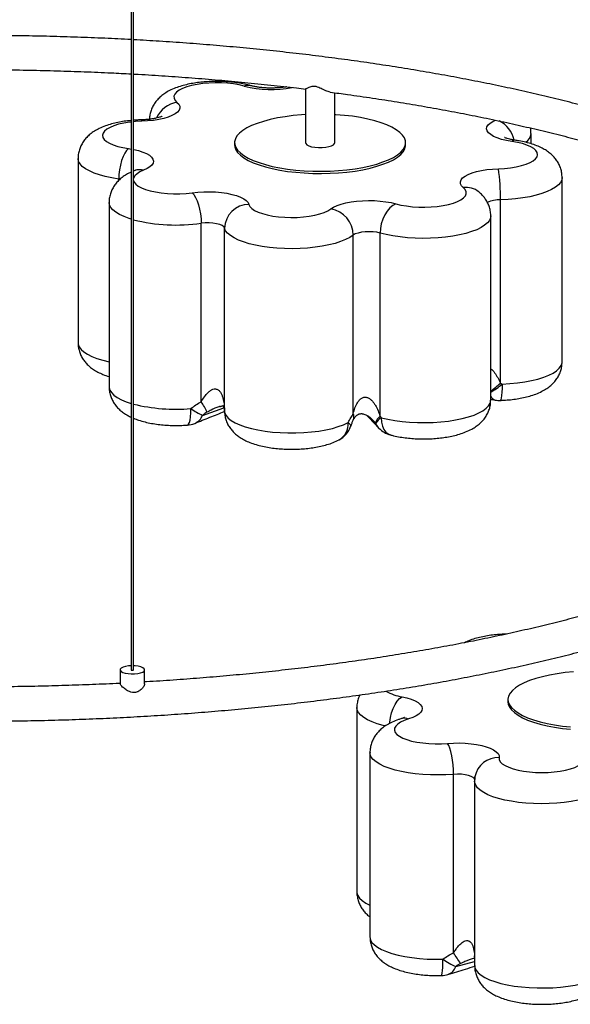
# Paper-space layout '_Dimétrica' of a CAD drawing. Header units: millimetres. Extents: x -1085 to -98, y -1054 to 279.
# Tile 5 of 8: x -574 to -349, y -1031 to -628. Entities that reach past the tile are written whole.
import ezdxf

# ---------------------------------------------------------------- set-up
doc = ezdxf.new("R2010")
doc.units = ezdxf.units.MM

psp = doc.layouts.new('_Dimétrica')

# ---------------------------------------------------------------- linework, layer by layer
at = {"color": 7, "linetype": 'Continuous', "lineweight": 25}
for p, q in [((-528.83, 24.67), (-528.83, -894.28)), ((-527.83, -894.28), (-527.83, 24.67)), ((-457.52, -656.5), (-457.52, -678.52)), ((-445.52, -678.52), (-445.52, -658.08)), ((-365.17, -678.95), (-365.17, -674.78)), ((-486.52, -678.52), (-486.52, -679.46)), ((-416.52, -679.46), (-416.52, -678.52)), ((-550.57, -685), (-550.57, -760.42)), ((-527.37, -689.92), (-527.83, -690.12)), ((-352.46, -768.21), (-352.46, -692.78)), ((-537.87, -703), (-537.87, -778.43)), ((-377.71, -776.92), (-377.71, -701.92)), ((-381.68, -783.93), (-381.68, -708.51)), ((-500.17, -784.58), (-500.17, -711.52)), ((-490.6, -788.49), (-490.6, -713.49)), ((-437.92, -789.42), (-437.92, -716.36)), ((-426.96, -790.5), (-426.96, -715.5)), ((-381.68, -783.54), (-379.82, -783.86)), ((-490.61, -788.87), (-490.56, -789.55)), ((-533.33, -894.28), (-533.33, -900)), ((-523.33, -900.02), (-523.33, -894.28)), ((-374.61, -906.43), (-374.61, -907.37)), ((-436.46, -909.75), (-436.46, -985.17)), ((-431.1, -928.16), (-431.1, -1003.58)), ((-396.92, -1010.11), (-396.92, -937.05)), ((-388.15, -938.28), (-388.12, -938.08)), ((-388.26, -939.91), (-388.26, -1015.34))]:
    psp.add_line(p, q, dxfattribs=at)
at = {"color": 8, "linetype": 'Continuous', "lineweight": 25}
for p, q in [((-529.98, -680.93), (-528.83, -681.11)), ((-533.38, -693.51), (-533.92, -693.42)), ((-533.92, -693.97), (-533.92, -693.42)), ((-499.62, -790.12), (-490.87, -787.09)), ((-490.6, -788.49), (-490.61, -788.87)), ((-432, -790.34), (-428.71, -793.55)), ((-396.01, -1015.68), (-388.26, -1013.7))]:
    psp.add_line(p, q, dxfattribs=at)
at = {"color": 7, "linetype": 'Continuous', "lineweight": 25, "flags": 128}
for points in [[(-482.54, -655.4), (-484.62, -654.89), (-486.91, -654.49), (-489.34, -654.21), (-491.87, -654.05), (-494.45, -654.01), (-497.01, -654.11), (-499.51, -654.32), (-501.88, -654.66), (-504.08, -655.11), (-506.05, -655.66), (-507.77, -656.3), (-509.18, -657.02), (-510.25, -657.8), (-510.97, -658.63), (-511.32, -659.48), (-511.3, -660.34), (-510.89, -661.19), (-510.11, -662.01)], [(-510.11, -662.01), (-509.37, -662.78), (-508.97, -663.59), (-508.92, -664.4), (-509.22, -665.21), (-509.87, -665.99), (-510.84, -666.74), (-512.13, -667.43), (-513.7, -668.05), (-515.52, -668.6), (-517.55, -669.04), (-519.76, -669.39), (-522.09, -669.63), (-524.51, -669.76)], [(-457.52, -667.02), (-459.1, -667.13), (-462.52, -667.44), (-465.82, -667.87), (-468.98, -668.41), (-471.96, -669.05), (-474.73, -669.79), (-477.26, -670.61), (-479.53, -671.52), (-481.51, -672.5), (-483.18, -673.54), (-484.52, -674.64), (-485.53, -675.77), (-486.19, -676.93), (-486.5, -678.11), (-486.44, -679.29), (-486.03, -680.46), (-485.26, -681.62), (-484.15, -682.74), (-482.7, -683.82), (-480.93, -684.84), (-478.86, -685.8), (-476.51, -686.69), (-473.9, -687.49), (-471.06, -688.2), (-468.02, -688.81), (-464.82, -689.31), (-461.47, -689.7), (-458.03, -689.98), (-454.52, -690.14), (-450.97, -690.18), (-447.43, -690.11), (-443.94, -689.91), (-440.52, -689.59), (-437.22, -689.17), (-434.06, -688.63), (-431.08, -687.99), (-431.08, -687.99)], [(-431.08, -687.99), (-428.31, -687.25), (-425.78, -686.42), (-423.51, -685.51), (-421.53, -684.53), (-419.86, -683.49), (-418.51, -682.4), (-417.5, -681.27), (-416.84, -680.11), (-416.54, -678.93), (-416.59, -677.75), (-417.01, -676.57), (-417.78, -675.42), (-418.89, -674.3), (-420.34, -673.22), (-422.11, -672.19), (-424.18, -671.23), (-426.53, -670.35), (-429.14, -669.55), (-431.97, -668.84), (-435.01, -668.23), (-438.22, -667.73), (-441.56, -667.33), (-445.01, -667.06), (-445.52, -667.02)], [(-529.98, -680.93), (-530.75, -681.71), (-531.49, -682.82), (-532.17, -684.22), (-532.77, -685.86), (-533.26, -687.67), (-533.62, -689.58), (-533.84, -691.52), (-533.92, -693.42)], [(-486.52, -679.46), (-486.44, -680.23), (-486.03, -681.41), (-485.26, -682.56), (-484.15, -683.68), (-482.7, -684.76), (-480.93, -685.79), (-478.86, -686.75), (-476.51, -687.63), (-473.9, -688.43), (-471.06, -689.14), (-468.02, -689.75), (-464.82, -690.25), (-461.47, -690.65), (-458.03, -690.92), (-454.52, -691.09), (-450.97, -691.13), (-447.43, -691.05), (-443.94, -690.85), (-440.52, -690.54), (-437.22, -690.11), (-434.06, -689.57), (-431.08, -688.93)], [(-457.52, -678.52), (-457.39, -678.92), (-456.91, -679.4), (-456.08, -679.82), (-454.97, -680.15), (-453.64, -680.39)], [(-453.64, -680.39), (-452.18, -680.51), (-450.67, -680.5), (-449.22, -680.37), (-447.92, -680.12), (-446.84, -679.77), (-446.05, -679.34), (-445.61, -678.86), (-445.52, -678.52)], [(-431.08, -688.93), (-428.31, -688.19), (-425.78, -687.37), (-423.51, -686.46), (-421.53, -685.48), (-419.86, -684.44), (-418.51, -683.34), (-417.5, -682.21), (-416.84, -681.05), (-416.54, -679.87), (-416.52, -679.46)], [(-378.53, -689.17), (-375.98, -689.03), (-373.52, -688.78), (-371.2, -688.4), (-369.07, -687.92), (-367.18, -687.34), (-365.56, -686.67), (-364.26, -685.93), (-363.29, -685.13), (-362.69, -684.29), (-362.47, -683.44), (-362.62, -682.58), (-363.15, -681.74), (-364.04, -680.93), (-365.28, -680.18), (-366.84, -679.49), (-368.68, -678.89), (-370.77, -678.39), (-373.06, -677.99)], [(-392.92, -696.92), (-393.67, -696.14), (-394.06, -695.34), (-394.11, -694.52), (-393.81, -693.72), (-393.17, -692.93), (-392.2, -692.18), (-390.91, -691.49), (-389.34, -690.87), (-387.52, -690.33), (-385.48, -689.88), (-383.28, -689.53), (-380.94, -689.29), (-378.53, -689.17)], [(-420.5, -703.53), (-418.41, -704.03), (-416.13, -704.43), (-413.69, -704.71), (-411.16, -704.87), (-408.58, -704.91), (-406.02, -704.82), (-403.53, -704.6), (-401.16, -704.26), (-398.96, -703.81), (-396.98, -703.26), (-395.27, -702.62), (-393.86, -701.9), (-392.78, -701.12), (-392.06, -700.29), (-391.71, -699.44), (-391.74, -698.58), (-392.15, -697.73), (-392.92, -696.92)], [(-503.88, -698.99), (-501.55, -698.75), (-499.15, -698.61), (-496.7, -698.6), (-494.28, -698.7), (-491.93, -698.91), (-489.69, -699.24), (-487.61, -699.66), (-485.74, -700.19), (-484.12, -700.79), (-482.77, -701.47), (-481.72, -702.21), (-481.01, -702.99), (-480.63, -703.79)], [(-503.88, -698.99), (-503.16, -699.78), (-502.46, -700.89), (-501.82, -702.3), (-501.26, -703.94), (-500.8, -705.76), (-500.46, -707.67), (-500.24, -709.62), (-500.17, -711.52)], [(-480.63, -703.79), (-480.23, -704.64), (-479.46, -705.46), (-478.34, -706.23), (-476.89, -706.94), (-475.14, -707.57), (-473.13, -708.11), (-470.91, -708.55), (-468.52, -708.87), (-466.01, -709.07), (-463.44, -709.15), (-460.87, -709.09), (-458.35, -708.92), (-455.93, -708.62), (-453.67, -708.21), (-451.62, -707.69), (-449.81, -707.07), (-448.3, -706.38), (-447.11, -705.61)], [(-447.11, -705.61), (-445.99, -704.89), (-444.57, -704.23), (-442.88, -703.64), (-440.95, -703.14), (-438.83, -702.74), (-436.56, -702.44), (-434.18, -702.25), (-431.75, -702.18), (-429.31, -702.23), (-426.92, -702.39), (-424.62, -702.67), (-422.47, -703.05), (-420.5, -703.53)], [(-420.5, -703.53), (-421.76, -704.2), (-422.97, -705.22), (-424.09, -706.53), (-425.07, -708.09), (-425.87, -709.83), (-426.47, -711.7), (-426.84, -713.61), (-426.96, -715.5)], [(-490.6, -713.49), (-490.92, -712.96), (-491.61, -712.47), (-492.61, -712.04), (-493.89, -711.7), (-495.37, -711.47), (-496.97, -711.36), (-498.6, -711.37), (-500.17, -711.52)], [(-437.92, -716.36), (-439.34, -717.3), (-441.08, -718.19), (-443.1, -719), (-445.4, -719.73), (-447.93, -720.37), (-450.67, -720.9), (-453.57, -721.33), (-456.6, -721.64), (-459.72, -721.83), (-462.88, -721.91), (-466.05, -721.86), (-469.18, -721.69), (-472.23, -721.4), (-475.16, -720.99), (-477.93, -720.48), (-480.51, -719.86), (-482.85, -719.15), (-484.93, -718.35), (-486.73, -717.48), (-488.21, -716.55), (-489.36, -715.56), (-490.16, -714.54), (-490.6, -713.49)], [(-426.96, -715.5), (-428.32, -715.2), (-429.85, -715.01), (-431.47, -714.94), (-433.09, -715.01), (-434.63, -715.19), (-435.99, -715.49), (-437.11, -715.89), (-437.92, -716.36)], [(-490.54, -789.14), (-490.01, -790.2), (-489.1, -791.24), (-487.84, -792.23), (-486.24, -793.16), (-484.32, -794.03), (-482.11, -794.82), (-479.64, -795.51), (-476.94, -796.1), (-474.05, -796.59), (-471.01, -796.95), (-467.87, -797.2), (-464.66, -797.32), (-461.42, -797.31), (-458.22, -797.18), (-455.08, -796.92), (-452.05, -796.55), (-449.18, -796.05), (-446.5, -795.45), (-444.05, -794.75), (-441.87, -793.95), (-439.98, -793.08)], [(-528.83, -892.62), (-529.91, -892.7), (-531.13, -892.9), (-532.15, -893.2), (-532.88, -893.59), (-533.27, -894.02), (-533.3, -894.48), (-532.96, -894.92), (-532.27, -895.31), (-531.29, -895.62), (-530.1, -895.84)], [(-530.1, -895.84), (-528.77, -895.94), (-527.41, -895.92), (-526.12, -895.78), (-524.99, -895.52), (-524.11, -895.18), (-523.54, -894.76), (-523.33, -894.32), (-523.49, -893.86), (-524.01, -893.44), (-524.85, -893.09), (-525.94, -892.82), (-527.22, -892.66), (-527.83, -892.62)], [(-528.83, -894.28), (-528.83, -894.29), (-528.79, -894.35), (-528.67, -894.4), (-528.51, -894.44)], [(-528.51, -894.44), (-528.32, -894.45), (-528.13, -894.43), (-527.97, -894.4), (-527.86, -894.34), (-527.83, -894.28)], [(-347.8, -895.08), (-351.2, -895.42), (-354.48, -895.86), (-357.61, -896.42), (-360.55, -897.08), (-363.28, -897.83), (-365.77, -898.67), (-367.99, -899.6), (-369.92, -900.59), (-371.53, -901.64), (-372.82, -902.74), (-373.77, -903.88), (-374.37, -905.04), (-374.61, -906.22), (-374.49, -907.4), (-374.01, -908.58), (-373.18, -909.73), (-372.01, -910.84), (-370.51, -911.91), (-368.68, -912.92), (-366.56, -913.87), (-364.16, -914.74), (-361.51, -915.53), (-358.64, -916.22), (-355.57, -916.81), (-352.34, -917.29), (-348.97, -917.67)], [(-417.95, -905.32), (-415.96, -905.79), (-414.18, -906.35), (-412.66, -906.99), (-411.43, -907.69), (-410.51, -908.44), (-409.93, -909.23), (-409.7, -910.04), (-409.81, -910.86), (-410.27, -911.66), (-411.08, -912.42), (-412.2, -913.15), (-413.62, -913.81), (-415.31, -914.39)], [(-374.61, -907.37), (-374.49, -908.35), (-374.01, -909.52), (-373.18, -910.67), (-372.01, -911.78), (-370.51, -912.85), (-368.68, -913.87), (-366.56, -914.81), (-364.16, -915.68), (-361.51, -916.47), (-358.64, -917.16), (-355.57, -917.75), (-352.34, -918.24), (-348.97, -918.61)], [(-415.31, -914.39), (-417.1, -915.01), (-418.59, -915.72), (-419.75, -916.48), (-420.57, -917.3), (-421.02, -918.14), (-421.08, -919), (-420.77, -919.86), (-420.09, -920.68), (-419.05, -921.47), (-417.67, -922.2), (-415.99, -922.85), (-414.04, -923.41), (-411.87, -923.87), (-409.51, -924.22), (-407.02, -924.45), (-404.47, -924.56), (-401.89, -924.53), (-399.35, -924.39)], [(-399.35, -924.39), (-396.94, -924.25), (-394.5, -924.22), (-392.08, -924.31), (-389.72, -924.52), (-387.47, -924.84), (-385.38, -925.26), (-383.5, -925.78), (-381.85, -926.38), (-380.49, -927.05), (-379.42, -927.79), (-378.68, -928.56), (-378.29, -929.37), (-378.24, -930.18)], [(-396.92, -937.05), (-396.96, -935.15), (-397.1, -933.19), (-397.33, -931.27), (-397.63, -929.43), (-398, -927.77), (-398.42, -926.34), (-398.88, -925.2), (-399.35, -924.39)], [(-378.24, -930.18), (-378.18, -931.04), (-377.75, -931.89), (-376.95, -932.7), (-375.8, -933.47), (-374.32, -934.17), (-372.54, -934.8), (-370.51, -935.33), (-368.27, -935.75), (-365.87, -936.06), (-363.35, -936.25), (-360.78, -936.32), (-358.21, -936.26), (-355.7, -936.07), (-353.29, -935.76), (-351.05, -935.34), (-349.01, -934.81), (-347.24, -934.19), (-345.75, -933.48)]]:
    psp.add_lwpolyline(points, dxfattribs=at)
at = {"color": 8, "linetype": 'Continuous', "lineweight": 25, "flags": 128}
for points in [[(-528.83, -670.06), (-529.51, -670.15), (-531.83, -670.52), (-533.96, -671), (-535.86, -671.59), (-537.47, -672.26), (-538.78, -673), (-539.74, -673.79), (-540.34, -674.63), (-540.57, -675.49), (-540.42, -676.34), (-539.89, -677.18), (-538.99, -677.99), (-537.75, -678.74), (-536.19, -679.43), (-534.35, -680.03), (-532.26, -680.53), (-529.98, -680.93)], [(-524.51, -669.76), (-527.05, -669.89), (-527.83, -669.96)], [(-524.78, -669.19), (-524.67, -669.29), (-524.51, -669.76)], [(-373.06, -677.99), (-375.23, -677.62), (-377.21, -677.15), (-378.98, -676.58), (-380.48, -675.94), (-381.69, -675.23), (-382.58, -674.48), (-383.14, -673.68), (-383.35, -672.87), (-383.21, -672.06), (-382.73, -671.26), (-381.9, -670.5), (-380.76, -669.78), (-379.75, -669.3)], [(-371.64, -677.52), (-372.29, -677.58), (-373.06, -677.99)], [(-533.92, -693.42), (-536.76, -692.95), (-539.41, -692.37), (-541.85, -691.69), (-544.04, -690.93), (-545.95, -690.08), (-547.55, -689.17), (-548.83, -688.21), (-549.77, -687.2), (-550.35, -686.16), (-550.57, -685.1), (-550.57, -685)], [(-527.83, -681.3), (-527.81, -681.3), (-525.82, -681.78), (-524.06, -682.34), (-522.56, -682.98), (-521.35, -683.69), (-520.46, -684.45), (-519.9, -685.24), (-519.68, -686.05), (-519.82, -686.86), (-520.31, -687.66), (-521.13, -688.43), (-522.28, -689.15), (-523.72, -689.8)], [(-523.72, -689.8), (-525.23, -690.5), (-526.43, -691.26), (-527.28, -692.07), (-527.76, -692.91), (-527.83, -693.19)], [(-352.46, -692.78), (-352.61, -693.73), (-353.12, -694.78), (-353.99, -695.79), (-355.2, -696.77), (-356.75, -697.69), (-358.6, -698.55), (-360.73, -699.33), (-363.13, -700.03), (-365.74, -700.63), (-368.54, -701.12), (-371.5, -701.5), (-374.57, -701.77), (-377.71, -701.92)], [(-527.83, -693.96), (-527.58, -694.63), (-526.93, -695.46), (-525.92, -696.25), (-524.58, -696.98), (-522.92, -697.64), (-520.99, -698.21), (-518.83, -698.68), (-516.49, -699.04), (-514.02, -699.28), (-511.46, -699.4), (-508.88, -699.39), (-506.34, -699.25), (-503.88, -698.99)], [(-528.83, -709.8), (-529.59, -709.56), (-531.73, -708.78), (-533.58, -707.92), (-535.13, -706.99), (-536.34, -706.02), (-537.21, -705), (-537.72, -703.96), (-537.87, -703)], [(-381.68, -708.51), (-381.77, -709.25), (-382.21, -710.3), (-383.01, -711.32), (-384.16, -712.31), (-385.64, -713.25), (-387.43, -714.12), (-389.51, -714.91), (-391.86, -715.63), (-394.43, -716.24), (-397.2, -716.76), (-400.13, -717.16), (-403.18, -717.45), (-406.31, -717.62), (-409.48, -717.67), (-412.64, -717.6), (-415.76, -717.41), (-418.79, -717.09), (-421.69, -716.67), (-424.43, -716.13), (-426.96, -715.5)], [(-550.57, -760.42), (-550.51, -761.01), (-550.12, -762.08), (-549.35, -763.13), (-548.21, -764.14), (-546.73, -765.09), (-544.93, -765.99), (-542.82, -766.8), (-540.43, -767.53), (-537.81, -768.16)], [(-377.04, -777.32), (-373.85, -777.14), (-370.75, -776.84), (-367.77, -776.42), (-364.97, -775.89), (-362.37, -775.25), (-360.01, -774.51), (-357.93, -773.69), (-356.15, -772.79), (-354.7, -771.83), (-353.6, -770.81), (-352.86, -769.76), (-352.5, -768.69), (-352.46, -768.21)], [(-377.04, -777.32), (-377.06, -779.1), (-377.12, -780.68), (-377.22, -782), (-377.35, -783.02), (-377.51, -783.69), (-377.7, -783.99), (-377.75, -784)], [(-537.87, -778.43), (-537.86, -778.67), (-537.58, -779.75), (-536.93, -780.8), (-535.91, -781.82), (-534.54, -782.8), (-532.84, -783.71), (-530.82, -784.56), (-528.83, -785.22)], [(-426.45, -791.07), (-423.82, -791.69), (-420.98, -792.21), (-417.99, -792.61), (-414.87, -792.9), (-411.68, -793.06), (-408.44, -793.09), (-405.22, -793), (-402.06, -792.79), (-398.99, -792.45), (-396.07, -791.99), (-393.32, -791.42), (-390.79, -790.75), (-388.52, -789.98), (-386.53, -789.13), (-384.86, -788.21), (-383.52, -787.23), (-382.54, -786.21), (-381.92, -785.15), (-381.68, -784.07), (-381.68, -783.93)], [(-505.82, -794.09), (-505.72, -794.08), (-505.35, -793.77), (-505.02, -793.09), (-504.74, -792.06), (-504.54, -790.73), (-504.42, -789.15), (-504.38, -787.37)], [(-490.54, -789.14), (-490.57, -789.49), (-490.56, -789.55)], [(-490.54, -789.14), (-490.35, -790.97), (-490.11, -791.86)], [(-439.98, -793.08), (-439.61, -793.42), (-439.32, -793.74), (-439.12, -794.04), (-439.01, -794.31), (-438.99, -794.55), (-439.02, -794.69)], [(-427.44, -795.34), (-428.04, -794.61), (-428.71, -793.55)], [(-426.45, -791.07), (-426.32, -792.86), (-425.97, -794.48), (-425.39, -795.87), (-424.61, -796.97), (-423.65, -797.75), (-422.75, -798.13)], [(-423.04, -916.19), (-422.99, -915.72), (-422.7, -913.78), (-422.23, -911.89), (-421.59, -910.11), (-420.81, -908.5), (-419.92, -907.13), (-418.96, -906.06), (-417.95, -905.32)], [(-424.8, -917.24), (-425.72, -917.02), (-428.11, -916.32), (-430.26, -915.54), (-432.12, -914.69), (-433.67, -913.77), (-434.9, -912.79), (-435.78, -911.78), (-436.3, -910.73), (-436.46, -909.75)], [(-396.92, -937.05), (-400.03, -937.25), (-403.2, -937.32), (-406.37, -937.28), (-409.5, -937.11), (-412.55, -936.82), (-415.49, -936.42), (-418.26, -935.91), (-420.84, -935.3), (-423.2, -934.59), (-425.29, -933.79), (-427.09, -932.93), (-428.58, -931.99), (-429.74, -931.01), (-430.55, -929.99), (-431, -928.94), (-431.1, -928.16)], [(-388.22, -939.31), (-388.33, -938.89), (-388.81, -938.37), (-389.64, -937.9), (-390.77, -937.51), (-392.14, -937.22), (-393.68, -937.04), (-395.3, -936.98), (-396.92, -937.05)], [(-337.17, -944.62), (-338.96, -945.5), (-341.03, -946.3), (-343.37, -947.01), (-345.94, -947.63), (-348.7, -948.15), (-351.63, -948.56), (-354.68, -948.85), (-357.8, -949.03), (-360.97, -949.08), (-364.14, -949.01), (-367.26, -948.82), (-370.29, -948.51), (-373.2, -948.09), (-375.94, -947.56), (-378.48, -946.92), (-380.78, -946.2), (-382.82, -945.39), (-384.56, -944.5), (-385.99, -943.56), (-387.08, -942.57), (-387.83, -941.54), (-388.21, -940.49), (-388.26, -939.91)], [(-436.46, -985.17), (-436.43, -985.61), (-436.08, -986.68), (-435.37, -987.73), (-434.28, -988.74), (-432.85, -989.71), (-431.1, -990.61)], [(-431.1, -1003.58), (-431.1, -1003.67), (-430.88, -1004.75), (-430.28, -1005.81), (-429.31, -1006.83), (-427.99, -1007.82), (-426.33, -1008.74), (-424.36, -1009.59), (-422.1, -1010.36), (-419.59, -1011.04), (-416.85, -1011.61), (-413.93, -1012.08), (-410.87, -1012.42), (-407.71, -1012.65), (-404.49, -1012.74), (-401.26, -1012.71)], [(-401.83, -1019.39), (-401.79, -1019.38), (-401.64, -1019.08), (-401.51, -1018.41), (-401.4, -1017.39), (-401.32, -1016.07), (-401.28, -1014.49), (-401.26, -1012.71)], [(-388.26, -1015.34), (-388.15, -1016.16), (-387.67, -1017.22), (-386.82, -1018.26), (-385.61, -1019.26), (-384.06, -1020.21), (-382.19, -1021.09), (-380.01, -1021.88), (-377.58, -1022.59), (-374.91, -1023.2), (-372.04, -1023.7), (-369.02, -1024.08), (-365.89, -1024.34), (-362.69, -1024.48), (-359.45, -1024.49), (-356.24, -1024.38), (-353.09, -1024.14), (-350.04, -1023.78), (-347.15, -1023.3), (-344.44, -1022.71), (-341.95, -1022.02), (-339.73, -1021.24)]]:
    psp.add_lwpolyline(points, dxfattribs=at)
at = {"color": 8, "linetype": 'Continuous', "lineweight": 25}
for centre, radius, start, end in [((-480.9, -659.2), 4.15, 75.1457, 113.2955), ((-471.46, -611.36), 45.4, 255.8785, 280.8964), ((-508.43, -672.83), 10.96, 98.8115, 155.947), ((-383.67, -680.03), 11.83, 12.6427, 62.5356), ((-370.02, -674.27), 4.88, 303.5256, 354.0478), ((-525.37, -695.2), 5.64, 72.9743, 110.7994), ((-391.7, -705.03), 8.21, 50.6489, 98.5753), ((-378.11, -713.66), 11.75, 88.0419, 115.1762), ((-510.29, -639.14), 73.08, 256.1151, 277.9594), ((-394.37, -760.52), 23.37, 302.8832, 315.4536), ((-391.9, -761.1), 21.99, 297.6839, 312.4876), ((-510.46, -715.39), 72.24, 256.0818, 274.8267), ((-379.07, -781.1), 2.86, 204.2211, 254.8397), ((-441.43, -790.73), 3.74, 337.8444, 20.4771), ((-505.2, -787.87), 6.02, 293.2439, 338.0496), ((-447.59, -793.55), 7.62, 300.0271, 3.5097), ((-414.89, -886.32), 19.25, 239.9024, 260.8405), ((-416.97, -918.49), 4.41, 67.9886, 106.0554), ((-378.68, -939.76), 9.59, 87.3495, 169.9392), ((-400.92, -1014.1), 5.16, 289.7026, 342.0818)]:
    psp.add_arc(centre, radius, start, end, dxfattribs=at)
at = {"color": 7, "linetype": 'Continuous', "lineweight": 25}
for centre, radius, start, end in [((-454.32, -700.44), 76.62, 358.8949, 8.4602), ((-480.58, -713.82), 10.03, 90.3162, 178.1393), ((-448.98, -716.51), 11.05, 0.7928, 80.2901), ((-516.71, -796.59), 20.44, 22.2963, 36.006), ((-378.1, -774.01), 10, 260.1454, 272.0411), ((-488.94, -766.12), 26.27, 234.0091, 246.0114), ((-480.59, -788.79), 10, 184.3894, 197.7841), ((-506.56, -784.12), 10, 274.2562, 291.8737), ((-424.01, -794.6), 5.05, 125.8206, 165.2098), ((-422.98, -796.5), 6.45, 122.5346, 152.8058), ((-448.42, -791.29), 10, 297.6977, 340.1293), ((-420.17, -788.47), 10, 223.3626, 254.9471), ((-535.58, -1104.92), 167.98, 32.5714, 34.3624), ((-387.68, -994.83), 22.45, 232.7856, 248.2233), ((-402.11, -1009.39), 10, 271.634, 287.0427)]:
    psp.add_arc(centre, radius, start, end, dxfattribs=at)
for points, knots in [([(-528.83, -636.34), (-532.43, -636.15), (-539.75, -635.78), (-550.86, -635.34), (-562.12, -635), (-573.4, -634.76), (-584.7, -634.63), (-596, -634.61), (-607.3, -634.69), (-618.59, -634.88), (-629.86, -635.17), (-641.1, -635.57), (-652.31, -636.07), (-663.47, -636.68), (-674.57, -637.39), (-685.61, -638.21), (-696.58, -639.14), (-704.37, -639.85), (-708.48, -640.28), (-708.99, -640.33)], [0, 0, 0, 0, 0.059988, 0.122067, 0.184143, 0.246218, 0.308291, 0.370363, 0.432435, 0.494508, 0.556581, 0.618656, 0.680734, 0.742814, 0.804898, 0.866986, 0.929079, 0.991178, 1, 1, 1, 1]), ([(-288.38, -681.03), (-290.12, -680.36), (-294.37, -678.73), (-301.4, -676.22), (-309.42, -673.5), (-317.66, -670.86), (-326.12, -668.3), (-334.77, -665.82), (-343.62, -663.43), (-352.67, -661.12), (-361.89, -658.9), (-371.3, -656.77), (-380.87, -654.73), (-390.61, -652.79), (-400.5, -650.93), (-410.54, -649.17), (-420.72, -647.51), (-431.03, -645.94), (-441.46, -644.47), (-452.01, -643.1), (-462.67, -641.83), (-473.43, -640.66), (-484.29, -639.59), (-495.22, -638.62), (-506.23, -637.76), (-517.1, -637), (-524.32, -636.59), (-527.83, -636.39)], [0, 0, 0, 0, 0.028276, 0.06904, 0.109777, 0.15049, 0.191181, 0.231851, 0.272502, 0.313135, 0.353752, 0.394355, 0.434943, 0.475519, 0.516084, 0.556638, 0.597183, 0.637719, 0.678247, 0.718767, 0.759282, 0.79979, 0.840293, 0.880792, 0.921286, 0.961777, 1, 1, 1, 1]), ([(-710.98, -654.61), (-708.31, -654.33), (-702.08, -653.69), (-692.18, -652.8), (-681.33, -651.92), (-670.4, -651.14), (-659.41, -650.47), (-648.37, -649.9), (-637.28, -649.43), (-626.15, -649.07), (-615, -648.81), (-603.83, -648.66), (-592.65, -648.61), (-581.47, -648.66), (-570.3, -648.82), (-559.15, -649.08), (-548.03, -649.46), (-537.92, -649.88), (-531.53, -650.22), (-528.83, -650.37)], [0, 0, 0, 0, 0.0455846, 0.1062147, 0.1668514, 0.2274941, 0.2881419, 0.3487942, 0.4094502, 0.4701092, 0.5307706, 0.5914337, 0.6520979, 0.7127626, 0.773427, 0.8340904, 0.8947522, 0.9554117, 1, 1, 1, 1]), ([(-527.83, -650.42), (-527.19, -650.45), (-522.87, -650.68), (-514.91, -651.19), (-503.98, -651.96), (-493.13, -652.85), (-482.36, -653.83), (-471.68, -654.92), (-463.38, -655.84), (-458.67, -656.42), (-457.46, -656.57)], [0, 0, 0, 0, 0.026735, 0.180081, 0.333416, 0.486739, 0.640047, 0.793338, 0.946611, 1, 1, 1, 1]), ([(-479.82, -655.2), (-480.25, -655.08), (-481.54, -654.73), (-483.76, -654.27), (-486.5, -653.86), (-489.26, -653.59), (-492.04, -653.44), (-494.82, -653.43), (-497.59, -653.53), (-500.33, -653.76), (-503.01, -654.11), (-505.64, -654.61), (-508.21, -655.26), (-510.74, -656.1), (-513.04, -657.12), (-515.05, -658.29), (-516.7, -659.53), (-518.09, -660.89), (-519.25, -662.37), (-520.18, -663.98), (-520.86, -665.7), (-521.28, -667.47), (-521.32, -668.67), (-521.34, -669.25)], [0, 0, 0, 0, 0.028349, 0.083721, 0.137252, 0.189466, 0.240904, 0.291982, 0.343049, 0.394349, 0.446237, 0.499175, 0.553803, 0.611049, 0.672059, 0.723219, 0.768792, 0.810818, 0.850698, 0.889302, 0.927173, 0.964661, 1, 1, 1, 1]), ([(-465.31, -655.65), (-465.44, -655.68), (-466.03, -655.79), (-467.26, -655.95), (-468.98, -656.1), (-470.81, -656.18), (-472.69, -656.17), (-474.53, -656.07), (-476.28, -655.9), (-477.84, -655.66), (-479.02, -655.42), (-479.61, -655.26), (-479.82, -655.2)], [0, 0, 0, 0, 0.031586, 0.139857, 0.252012, 0.366756, 0.482882, 0.599219, 0.714339, 0.827096, 0.936292, 1, 1, 1, 1]), ([(-447.37, -657.8), (-447.65, -657.75), (-448.51, -657.61), (-450.11, -656.87), (-451.78, -656.03), (-453.19, -655.54), (-454.37, -655.42), (-455.66, -655.69), (-456.78, -656.2), (-457.45, -656.58), (-457.45, -656.52), (-457.45, -656.51)], [0, 0, 0, 0, 0.0828133, 0.2492804, 0.3880117, 0.4671696, 0.5469892, 0.6400154, 0.7975871, 0.9639428, 1, 1, 1, 1]), ([(-447.38, -657.84), (-445, -658.15), (-439.17, -658.91), (-430.01, -660.25), (-419.9, -661.81), (-409.94, -663.48), (-400.12, -665.23), (-390.46, -667.08), (-380.96, -669.02), (-371.63, -671.04), (-362.49, -673.15), (-353.53, -675.34), (-344.77, -677.61), (-336.21, -679.96), (-327.86, -682.38), (-319.72, -684.88), (-311.81, -687.46), (-304.13, -690.1), (-296.69, -692.81), (-289.48, -695.58), (-282.53, -698.41), (-275.83, -701.31), (-269.38, -704.25), (-263.21, -707.25), (-257.3, -710.29), (-251.67, -713.38), (-246.32, -716.51), (-241.25, -719.67), (-236.47, -722.87), (-231.97, -726.1), (-227.77, -729.34), (-223.87, -732.61), (-220.26, -735.9), (-216.95, -739.19), (-213.93, -742.49), (-211.21, -745.8), (-208.79, -749.11), (-206.65, -752.42), (-204.81, -755.73), (-203.26, -759.05), (-202, -762.37), (-201.03, -765.71), (-200.35, -769.07), (-199.97, -772.46), (-199.9, -775.87), (-200.14, -779.29), (-200.69, -782.73), (-201.56, -786.16), (-202.74, -789.58), (-204.22, -792.98), (-205.99, -796.36), (-208.06, -799.73), (-210.42, -803.08), (-213.08, -806.42), (-216.02, -809.75), (-219.26, -813.06), (-222.8, -816.36), (-226.63, -819.63), (-230.74, -822.89), (-235.15, -826.12), (-239.85, -829.33), (-244.84, -832.5), (-250.1, -835.64), (-255.65, -838.73), (-261.47, -841.79), (-267.56, -844.79), (-273.92, -847.75), (-280.53, -850.66), (-287.41, -853.5), (-294.53, -856.29), (-301.9, -859.02), (-309.5, -861.68), (-317.34, -864.27), (-325.4, -866.79), (-333.68, -869.24), (-342.18, -871.61), (-350.87, -873.9), (-359.77, -876.11), (-368.85, -878.25), (-378.12, -880.29), (-387.56, -882.25), (-397.17, -884.13), (-406.94, -885.91), (-416.86, -887.6), (-426.92, -889.2), (-437.12, -890.71), (-447.44, -892.12), (-457.88, -893.43), (-468.44, -894.64), (-479.09, -895.76), (-489.83, -896.77), (-500.66, -897.69), (-511.57, -898.5), (-519.13, -899.01), (-523.07, -899.22), (-523.33, -899.24)], [0, 0, 0, 0, 0.007465, 0.018348, 0.029229, 0.040108, 0.050985, 0.061858, 0.072729, 0.083597, 0.094461, 0.105322, 0.116179, 0.127031, 0.137878, 0.14872, 0.159557, 0.170387, 0.181211, 0.192028, 0.202837, 0.213638, 0.224431, 0.235215, 0.245989, 0.256753, 0.267508, 0.278253, 0.288989, 0.299717, 0.310439, 0.321157, 0.331875, 0.342597, 0.35333, 0.364083, 0.374868, 0.385702, 0.396603, 0.407593, 0.418697, 0.429936, 0.441327, 0.452867, 0.464532, 0.476266, 0.487973, 0.499578, 0.511038, 0.522343, 0.533502, 0.544538, 0.555475, 0.566337, 0.577145, 0.587915, 0.598662, 0.609396, 0.620123, 0.630849, 0.641578, 0.652311, 0.663052, 0.673801, 0.68456, 0.695328, 0.706105, 0.716891, 0.727686, 0.73849, 0.749301, 0.76012, 0.770946, 0.781778, 0.792616, 0.80346, 0.814309, 0.825163, 0.836021, 0.846883, 0.857748, 0.868617, 0.879489, 0.890364, 0.901241, 0.912121, 0.923003, 0.933887, 0.944772, 0.955659, 0.966548, 0.977438, 0.988329, 0.99922, 1, 1, 1, 1]), ([(-516.2, -667.73), (-516.2, -667.72), (-516.17, -667.71), (-516.39, -667.82), (-516.88, -668.01), (-517.66, -668.26), (-518.72, -668.52), (-520.04, -668.77), (-521.58, -668.98), (-523.19, -669.13), (-524.28, -669.17), (-524.78, -669.19)], [0, 0, 0, 0, 0.038867, 0.138149, 0.243274, 0.356276, 0.477706, 0.606964, 0.742729, 0.883394, 1, 1, 1, 1]), ([(-528.83, -669.44), (-528.88, -669.44), (-529.85, -669.51), (-531.69, -669.77), (-534.33, -670.22), (-536.91, -670.84), (-539.45, -671.64), (-541.79, -672.61), (-543.85, -673.74), (-545.56, -674.97), (-547.01, -676.29), (-548.22, -677.75), (-549.21, -679.33), (-549.95, -681.03), (-550.41, -682.87), (-550.62, -684.23), (-550.56, -684.96), (-550.56, -685.01)], [0, 0, 0, 0, 0.004369, 0.087894, 0.172947, 0.260491, 0.351919, 0.449073, 0.534081, 0.609392, 0.6783, 0.743319, 0.806017, 0.867366, 0.927988, 0.994231, 1, 1, 1, 1]), ([(-524.78, -669.19), (-525.27, -669.2), (-526.3, -669.23), (-527.3, -669.32), (-527.83, -669.36)], [0, 0, 0, 0, 0.476523, 1, 1, 1, 1]), ([(-365.2, -674.77), (-365.19, -674.31), (-365.18, -673.54), (-365.36, -672.79), (-365.42, -672.49)], [0, 0, 0, 0, 0.600007, 1, 1, 1, 1]), ([(-371.64, -677.52), (-371.92, -677.48), (-372.7, -677.36), (-373.84, -677.13), (-374.88, -676.85), (-375.59, -676.6), (-375.97, -676.45), (-376.12, -676.36), (-376.08, -676.39), (-376.08, -676.39)], [0, 0, 0, 0, 0.113791, 0.32215, 0.522676, 0.69141, 0.849489, 0.999842, 1, 1, 1, 1]), ([(-352.48, -692.76), (-352.5, -692.17), (-352.54, -690.95), (-352.98, -689.16), (-353.66, -687.44), (-354.57, -685.88), (-355.68, -684.45), (-356.98, -683.17), (-358.48, -682), (-360.24, -680.92), (-362.29, -679.93), (-364.65, -679.06), (-367.24, -678.33), (-369.6, -677.84), (-371.09, -677.61), (-371.64, -677.52)], [0, 0, 0, 0, 0.063223, 0.130686, 0.196948, 0.263001, 0.329996, 0.399406, 0.47322, 0.554028, 0.644393, 0.743901, 0.844992, 0.942342, 1, 1, 1, 1]), ([(-528.83, -690.56), (-529.48, -690.88), (-530.77, -691.51), (-532.48, -692.67), (-533.99, -693.97), (-535.26, -695.4), (-536.29, -696.95), (-537.09, -698.62), (-537.63, -700.45), (-537.89, -701.94), (-537.85, -702.81), (-537.84, -703.01)], [0, 0, 0, 0, 0.139827, 0.277088, 0.401595, 0.518325, 0.630388, 0.739717, 0.847532, 0.966177, 1, 1, 1, 1]), ([(-526.98, -689.75), (-526.98, -689.75), (-527, -689.76), (-527.24, -689.86), (-527.37, -689.92)], [0, 0, 0, 0, 0.427471, 1, 1, 1, 1]), ([(-381.7, -708.53), (-381.69, -708.44), (-381.64, -707.71), (-381.84, -706.34), (-382.3, -704.52), (-383.05, -702.84), (-384, -701.3), (-385.15, -699.88), (-386.05, -699.08), (-386.52, -698.67)], [0, 0, 0, 0, 0.02249, 0.18772, 0.348443, 0.506755, 0.665082, 0.826301, 1, 1, 1, 1]), ([(-550.55, -760.4), (-550.56, -760.48), (-550.61, -761.2), (-550.41, -762.55), (-549.95, -764.38), (-549.22, -766.07), (-548.27, -767.6), (-547.12, -769), (-545.79, -770.26), (-544.24, -771.41), (-542.44, -772.48), (-540.31, -773.43), (-538.76, -774.03), (-537.87, -774.27), (-537.87, -774.27)], [0, 0, 0, 0, 0.010696, 0.100995, 0.188817, 0.275302, 0.361773, 0.449795, 0.541403, 0.639346, 0.747119, 0.867771, 0.999352, 1, 1, 1, 1]), ([(-377.75, -784), (-377.26, -783.98), (-375.85, -783.92), (-373.54, -783.72), (-370.85, -783.37), (-368.23, -782.88), (-365.65, -782.23), (-363.13, -781.4), (-360.82, -780.38), (-358.8, -779.21), (-357.15, -777.97), (-355.75, -776.62), (-354.59, -775.14), (-353.65, -773.53), (-352.97, -771.81), (-352.54, -770.03), (-352.5, -768.82), (-352.48, -768.22)], [0, 0, 0, 0, 0.039601, 0.114534, 0.190271, 0.267529, 0.347238, 0.430744, 0.519723, 0.594584, 0.661235, 0.722664, 0.78093, 0.837316, 0.89262, 0.947358, 1, 1, 1, 1]), ([(-537.85, -778.43), (-537.84, -779), (-537.8, -780.2), (-537.38, -781.98), (-536.71, -783.7), (-535.8, -785.27), (-534.7, -786.69), (-533.41, -787.99), (-531.92, -789.16), (-530.39, -790.13), (-529.3, -790.64), (-528.83, -790.86)], [0, 0, 0, 0, 0.099284, 0.209568, 0.317823, 0.425661, 0.534946, 0.648056, 0.768194, 0.899553, 1, 1, 1, 1]), ([(-500.17, -784.58), (-499.75, -783.88), (-499.31, -783.19), (-498.36, -781.89), (-497.86, -781.28), (-497.01, -780.46), (-496.7, -780.21), (-496.07, -779.77), (-495.74, -779.59), (-495.03, -779.33), (-494.67, -779.27), (-494.12, -779.31), (-493.94, -779.35), (-493.59, -779.47), (-493.43, -779.55), (-493.12, -779.75), (-492.98, -779.87), (-492.71, -780.13), (-492.58, -780.28), (-492.35, -780.58), (-492.24, -780.74), (-492.05, -781.08), (-491.96, -781.25), (-491.71, -781.78), (-491.57, -782.14), (-491.33, -782.9), (-491.22, -783.29), (-490.96, -784.46), (-490.84, -785.26), (-490.68, -786.86), (-490.63, -787.68), (-490.6, -788.49)], [0, 0, 0, 0, 0.125, 0.125, 0.25, 0.25, 0.3125, 0.3125, 0.375, 0.375, 0.4375, 0.4375, 0.46875, 0.46875, 0.5, 0.5, 0.53125, 0.53125, 0.5625, 0.5625, 0.59375, 0.59375, 0.625, 0.625, 0.6875, 0.6875, 0.75, 0.75, 0.875, 0.875, 1, 1, 1, 1]), ([(-504.38, -787.37), (-503.73, -786.82), (-503.04, -786.32), (-501.64, -785.39), (-500.91, -784.97), (-500.17, -784.58)], [0, 0, 0, 0, 0.5, 0.5, 1, 1, 1, 1]), ([(-437.92, -789.42), (-437.75, -788.64), (-437.53, -787.86), (-436.98, -786.35), (-436.65, -785.63), (-436.02, -784.61), (-435.79, -784.28), (-435.27, -783.68), (-434.98, -783.41), (-434.31, -782.96), (-433.94, -782.8), (-433.35, -782.69), (-433.15, -782.67), (-432.74, -782.69), (-432.55, -782.72), (-432.16, -782.82), (-431.97, -782.9), (-431.6, -783.07), (-431.43, -783.17), (-431.09, -783.4), (-430.93, -783.52), (-430.62, -783.79), (-430.47, -783.93), (-430.05, -784.36), (-429.79, -784.67), (-429.31, -785.33), (-429.08, -785.67), (-428.46, -786.73), (-428.11, -787.46), (-427.48, -788.95), (-427.2, -789.72), (-426.96, -790.5)], [0, 0, 0, 0, 0.125, 0.125, 0.25, 0.25, 0.3125, 0.3125, 0.375, 0.375, 0.4375, 0.4375, 0.46875, 0.46875, 0.5, 0.5, 0.53125, 0.53125, 0.5625, 0.5625, 0.59375, 0.59375, 0.625, 0.625, 0.6875, 0.6875, 0.75, 0.75, 0.875, 0.875, 1, 1, 1, 1]), ([(-422.76, -798.13), (-422.32, -798.24), (-421.03, -798.57), (-418.8, -799.01), (-416.06, -799.4), (-413.3, -799.65), (-410.51, -799.77), (-407.73, -799.77), (-404.97, -799.64), (-402.24, -799.39), (-399.57, -799.01), (-396.95, -798.5), (-394.39, -797.82), (-391.87, -796.94), (-389.59, -795.88), (-387.63, -794.67), (-386.03, -793.41), (-384.69, -792.03), (-383.57, -790.52), (-382.69, -788.88), (-382.07, -787.14), (-381.72, -785.47), (-381.71, -784.4), (-381.71, -783.93)], [0, 0, 0, 0, 0.028506, 0.084014, 0.137781, 0.190325, 0.242165, 0.293705, 0.345291, 0.397156, 0.449687, 0.503373, 0.558904, 0.617272, 0.679605, 0.729923, 0.775053, 0.816947, 0.856888, 0.895675, 0.933805, 0.971607, 1, 1, 1, 1]), ([(-502.82, -793.4), (-500.76, -792.57), (-496.73, -790.95), (-492.64, -789.35), (-490.65, -788.57)], [0, 0, 0, 0, 0.512994, 1, 1, 1, 1]), ([(-497.8, -788.84), (-498.1, -789.01), (-498.41, -789.2), (-499.02, -789.62), (-499.33, -789.85), (-499.62, -790.12)], [0, 0, 0, 0, 0.5, 0.5, 1, 1, 1, 1]), ([(-492.54, -786.5), (-492.4, -786.45), (-492.02, -786.33), (-491.49, -786.26), (-491.27, -786.25), (-491.16, -786.25)], [0, 0, 0, 0, 0.241056, 0.633455, 1, 1, 1, 1]), ([(-491.26, -786.07), (-491.26, -786.08), (-491.25, -786.09), (-491.09, -786.35), (-490.89, -786.95), (-490.7, -787.81), (-490.65, -788.53), (-490.62, -788.88)], [0, 0, 0, 0, 0.1637385, 0.3597861, 0.5745226, 0.7938505, 1, 1, 1, 1]), ([(-439.98, -793.08), (-439.62, -792.38), (-439.26, -791.74), (-438.57, -790.53), (-438.24, -789.96), (-437.92, -789.42)], [0, 0, 0, 0, 0.5, 0.5, 1, 1, 1, 1]), ([(-437.96, -792.14), (-437.96, -792.14), (-437.8, -791.72), (-437.34, -790.95), (-436.59, -790.1), (-435.91, -789.66), (-435.36, -789.47), (-434.81, -789.4), (-434.22, -789.44), (-433.52, -789.59), (-432.65, -789.93), (-431.63, -790.54), (-430.91, -791.07), (-430.57, -791.43), (-430.55, -791.45)], [0, 0, 0, 0, 0.003022, 0.187398, 0.357258, 0.493406, 0.578709, 0.640597, 0.683477, 0.730965, 0.800201, 0.885872, 0.992571, 1, 1, 1, 1]), ([(-527.83, -791.31), (-527.16, -791.58), (-525.67, -792.16), (-523.21, -792.85), (-520.52, -793.42), (-517.78, -793.83), (-515.02, -794.11), (-512.24, -794.25), (-509.46, -794.27), (-507.31, -794.2), (-506.11, -794.11), (-505.81, -794.09)], [0, 0, 0, 0, 0.110183, 0.241978, 0.368967, 0.491438, 0.610871, 0.728509, 0.845306, 0.962063, 1, 1, 1, 1]), ([(-490.12, -791.84), (-489.9, -792.43), (-489.47, -793.58), (-488.53, -795.15), (-487.41, -796.56), (-486.1, -797.84), (-484.59, -799.01), (-482.82, -800.08), (-480.75, -801.06), (-478.37, -801.93), (-475.78, -802.65), (-473.08, -803.2), (-470.34, -803.6), (-467.58, -803.86), (-464.8, -804), (-462.02, -804.01), (-459.25, -803.89), (-456.52, -803.66), (-453.84, -803.29), (-451.22, -802.79), (-448.65, -802.12), (-446.14, -801.29), (-444.57, -800.53), (-443.77, -800.15)], [0, 0, 0, 0, 0.036636, 0.072395, 0.10873, 0.146421, 0.186562, 0.23057, 0.279805, 0.333888, 0.388561, 0.44118, 0.491975, 0.541563, 0.590446, 0.639013, 0.687594, 0.736415, 0.785824, 0.83627, 0.888382, 0.943062, 1, 1, 1, 1]), ([(-439.01, -794.69), (-439, -794.64), (-438.82, -794.13), (-438.45, -793.26), (-438.13, -792.51), (-437.97, -792.15)], [0, 0, 0, 0, 0.050499, 0.542418, 1, 1, 1, 1]), ([(-432.53, -790.04), (-431.73, -790.85), (-430, -792.61), (-428.34, -794.39), (-427.45, -795.35)], [0, 0, 0, 0, 0.464725, 1, 1, 1, 1]), ([(-375.38, -879.67), (-376.11, -879.69), (-377.78, -879.74), (-380.33, -879.97), (-383.01, -880.33), (-385.63, -880.84), (-388.19, -881.5), (-390.49, -882.25), (-391.86, -882.9), (-392.45, -883.19)], [0, 0, 0, 0, 0.115502, 0.260544, 0.407318, 0.557152, 0.711898, 0.874231, 1, 1, 1, 1]), ([(-730.11, -907.25), (-729.96, -907.27), (-726.26, -907.73), (-718.96, -908.56), (-708.17, -909.69), (-697.28, -910.72), (-686.32, -911.65), (-675.28, -912.47), (-664.18, -913.19), (-653.02, -913.8), (-641.82, -914.31), (-630.58, -914.72), (-619.31, -915.02), (-608.02, -915.21), (-596.72, -915.3), (-585.42, -915.28), (-574.12, -915.16), (-562.83, -914.93), (-551.57, -914.6), (-540.35, -914.16), (-529.16, -913.61), (-518.02, -912.96), (-506.94, -912.21), (-495.93, -911.35), (-484.99, -910.39), (-474.13, -909.33), (-463.37, -908.16), (-452.7, -906.9), (-442.14, -905.53), (-431.7, -904.07), (-421.39, -902.51), (-411.2, -900.85), (-401.16, -899.1), (-391.26, -897.25), (-381.52, -895.31), (-371.94, -893.28), (-362.52, -891.16), (-353.3, -888.94), (-346.42, -887.22), (-342.68, -886.21), (-341.89, -885.99)], [0, 0, 0, 0, 0.001206, 0.028745, 0.056281, 0.083815, 0.111345, 0.138872, 0.166397, 0.19392, 0.221441, 0.248961, 0.27648, 0.303998, 0.331516, 0.359033, 0.386551, 0.414068, 0.441587, 0.469106, 0.496626, 0.524147, 0.551671, 0.579196, 0.606724, 0.634254, 0.661787, 0.689324, 0.716865, 0.74441, 0.771959, 0.799514, 0.827074, 0.854641, 0.882215, 0.909796, 0.937385, 0.964983, 0.99259, 1, 1, 1, 1]), ([(-533.33, -899.79), (-533.41, -899.8), (-537.16, -900), (-544.64, -900.32), (-555.75, -900.73), (-566.89, -901.02), (-578.05, -901.21), (-589.23, -901.3), (-600.41, -901.28), (-611.58, -901.16), (-622.74, -900.93), (-633.88, -900.6), (-644.98, -900.17), (-656.04, -899.63), (-667.05, -898.98), (-678, -898.24), (-688.88, -897.39), (-699.68, -896.44), (-710.4, -895.39), (-720.83, -894.26), (-728.27, -893.39), (-732.17, -892.9), (-732.77, -892.82)], [0, 0, 0, 0, 0.0011778, 0.0563023, 0.1114298, 0.1665597, 0.2216914, 0.2768243, 0.3319578, 0.3870913, 0.4422241, 0.4973557, 0.5524854, 0.6076126, 0.6627368, 0.7178574, 0.7729736, 0.8280849, 0.8831905, 0.9382897, 0.9904778, 1, 1, 1, 1]), ([(-523.38, -900.02), (-523.37, -900.1), (-523.33, -900.38), (-523.7, -901.11), (-524.47, -902.12), (-525.62, -903.05), (-526.99, -903.58), (-528.29, -903.6), (-529.7, -903.17), (-531.11, -902.36), (-532.33, -901.36), (-533.08, -900.55), (-533.37, -900.1), (-533.31, -900.01), (-533.3, -900)], [0, 0, 0, 0, 0.037833, 0.123854, 0.221865, 0.33737, 0.418195, 0.499478, 0.573162, 0.686268, 0.80123, 0.893273, 0.985673, 1, 1, 1, 1]), ([(-435.25, -904.55), (-435.44, -904.95), (-435.89, -905.91), (-436.29, -907.6), (-436.5, -908.96), (-436.45, -909.7), (-436.44, -909.76)], [0, 0, 0, 0, 0.251847, 0.592067, 0.963974, 1, 1, 1, 1]), ([(-418.19, -914.24), (-418.62, -914.38), (-419.94, -914.79), (-421.93, -915.59), (-424.04, -916.7), (-425.81, -917.9), (-427.3, -919.21), (-428.56, -920.64), (-429.58, -922.2), (-430.37, -923.88), (-430.89, -925.71), (-431.13, -927.16), (-431.08, -928), (-431.07, -928.16)], [0, 0, 0, 0, 0.065732, 0.202167, 0.324481, 0.432633, 0.530951, 0.62328, 0.71202, 0.798662, 0.884147, 0.978055, 1, 1, 1, 1]), ([(-416.99, -913.79), (-417, -913.8), (-417.01, -913.81), (-417.35, -913.96), (-417.79, -914.12), (-418.12, -914.22), (-418.19, -914.24)], [0, 0, 0, 0, 0.24659, 0.564193, 0.903327, 1, 1, 1, 1]), ([(-388.12, -938.06), (-388.21, -938.67), (-388.31, -939.29), (-388.26, -939.91), (-388.26, -939.92)], [0, 0, 0, 0, 0.984711, 1, 1, 1, 1]), ([(-436.44, -985.16), (-436.45, -985.23), (-436.5, -985.94), (-436.3, -987.28), (-435.85, -989.11), (-435.11, -990.8), (-434.17, -992.34), (-433.02, -993.73), (-431.99, -994.75), (-431.31, -995.24), (-431.1, -995.39)], [0, 0, 0, 0, 0.015906, 0.171996, 0.323785, 0.473239, 0.62264, 0.774685, 0.932879, 1, 1, 1, 1]), ([(-431.09, -1003.6), (-431.07, -1004.2), (-431.02, -1005.43), (-430.58, -1007.23), (-429.9, -1008.94), (-428.98, -1010.51), (-427.87, -1011.92), (-426.57, -1013.21), (-425.06, -1014.38), (-423.31, -1015.45), (-421.25, -1016.44), (-418.88, -1017.32), (-416.3, -1018.04), (-413.6, -1018.6), (-410.87, -1019.01), (-408.1, -1019.27), (-405.32, -1019.41), (-403.22, -1019.42), (-402.06, -1019.4), (-401.83, -1019.39)], [0, 0, 0, 0, 0.047932, 0.09857, 0.148314, 0.197911, 0.248226, 0.30037, 0.355842, 0.41659, 0.484532, 0.559304, 0.635179, 0.708235, 0.778731, 0.84752, 0.915308, 0.982639, 1, 1, 1, 1]), ([(-401.26, -1012.71), (-400.6, -1012.19), (-399.89, -1011.72), (-398.44, -1010.86), (-397.69, -1010.47), (-396.92, -1010.11)], [0, 0, 0, 0, 0.5, 0.5, 1, 1, 1, 1]), ([(-388.49, -1011.33), (-388.49, -1011.32), (-388.51, -1011.29), (-388.42, -1011.5), (-388.31, -1011.96), (-388.28, -1012.4), (-388.26, -1012.58)], [0, 0, 0, 0, 0.122303, 0.463773, 0.794258, 1, 1, 1, 1]), ([(-394.02, -1014.49), (-394.36, -1014.65), (-394.7, -1014.82), (-395.37, -1015.21), (-395.69, -1015.43), (-396.01, -1015.68)], [0, 0, 0, 0, 0.5, 0.5, 1, 1, 1, 1]), ([(-388.23, -1015.33), (-388.24, -1015.62), (-388.26, -1016.54), (-387.99, -1018.08), (-387.43, -1019.86), (-386.62, -1021.5), (-385.61, -1022.99), (-384.4, -1024.34), (-383, -1025.56), (-381.38, -1026.68), (-379.47, -1027.72), (-377.25, -1028.65), (-374.76, -1029.46), (-372.1, -1030.1), (-369.38, -1030.58), (-366.63, -1030.91), (-363.86, -1031.11), (-361.07, -1031.19), (-358.3, -1031.14), (-355.55, -1030.97), (-352.84, -1030.67), (-350.18, -1030.25), (-347.59, -1029.67), (-345.43, -1029.05), (-344.17, -1028.57), (-343.7, -1028.39)], [0, 0, 0, 0, 0.01626, 0.052654, 0.088186, 0.123342, 0.158687, 0.194908, 0.232919, 0.273948, 0.319462, 0.370315, 0.424562, 0.477424, 0.528245, 0.577558, 0.625931, 0.6738, 0.721513, 0.769345, 0.817561, 0.866545, 0.916807, 0.96908, 1, 1, 1, 1]), ([(-399.17, -1018.96), (-396.79, -1018.22), (-393.13, -1017.09), (-389.41, -1015.98), (-388.12, -1015.59)], [0, 0, 0, 0, 0.649969, 1, 1, 1, 1])]:
    psp.add_open_spline(points, degree=3, knots=knots, dxfattribs=at)
at = {"color": 8, "linetype": 'Continuous', "lineweight": 25}
for points, knots in [([(-381.68, -771.04), (-381.67, -771.04), (-381.11, -771.34), (-380.1, -772.65), (-378.79, -774.65), (-378.07, -776.16), (-377.71, -776.92)], [0, 0, 0, 0, 0.003195, 0.346979, 0.670253, 1, 1, 1, 1]), ([(-492.54, -786.51), (-492.67, -786.54), (-494.01, -786.84), (-495.74, -787.74), (-497.25, -788.55), (-497.8, -788.84)], [0, 0, 0, 0, 0.06473, 0.66302, 1, 1, 1, 1]), ([(-428.89, -793.31), (-429.26, -792.83), (-429.75, -792.18), (-430.4, -791.62), (-430.57, -791.47)], [0, 0, 0, 0, 0.7323762, 1, 1, 1, 1]), ([(-396.92, -1010.11), (-396.58, -1009.6), (-395.93, -1008.61), (-394.86, -1007.25), (-393.64, -1006.01), (-392.37, -1005.17), (-391.29, -1005.03), (-390.51, -1005.24), (-389.85, -1005.76), (-389.02, -1007.04), (-388.47, -1009.1), (-388.33, -1010.87), (-388.26, -1011.71)], [0, 0, 0, 0, 0.110414, 0.213223, 0.31783, 0.438089, 0.505814, 0.545611, 0.611853, 0.679857, 0.84621, 1, 1, 1, 1]), ([(-388.28, -1012.38), (-388.46, -1012.41), (-389.86, -1012.66), (-391.78, -1013.49), (-393.43, -1014.22), (-394.02, -1014.49)], [0, 0, 0, 0, 0.0825369, 0.669436, 1, 1, 1, 1])]:
    psp.add_open_spline(points, degree=3, knots=knots, dxfattribs=at)
at = {"color": 7, "linetype": 'Continuous', "lineweight": 25}
for points in [[(-377.71, -776.92), (-377.48, -777.05), (-377.26, -777.18), (-377.04, -777.32)], [(-490.6, -788.49), (-490.58, -788.7), (-490.56, -788.92), (-490.54, -789.14)], [(-428.71, -793.55), (-428.77, -793.47), (-428.83, -793.39), (-428.89, -793.31)], [(-426.96, -790.5), (-426.79, -790.68), (-426.62, -790.87), (-426.45, -791.07)]]:
    psp.add_open_spline(points, degree=3, dxfattribs=at)

doc.saveas('drawing.dxf')
